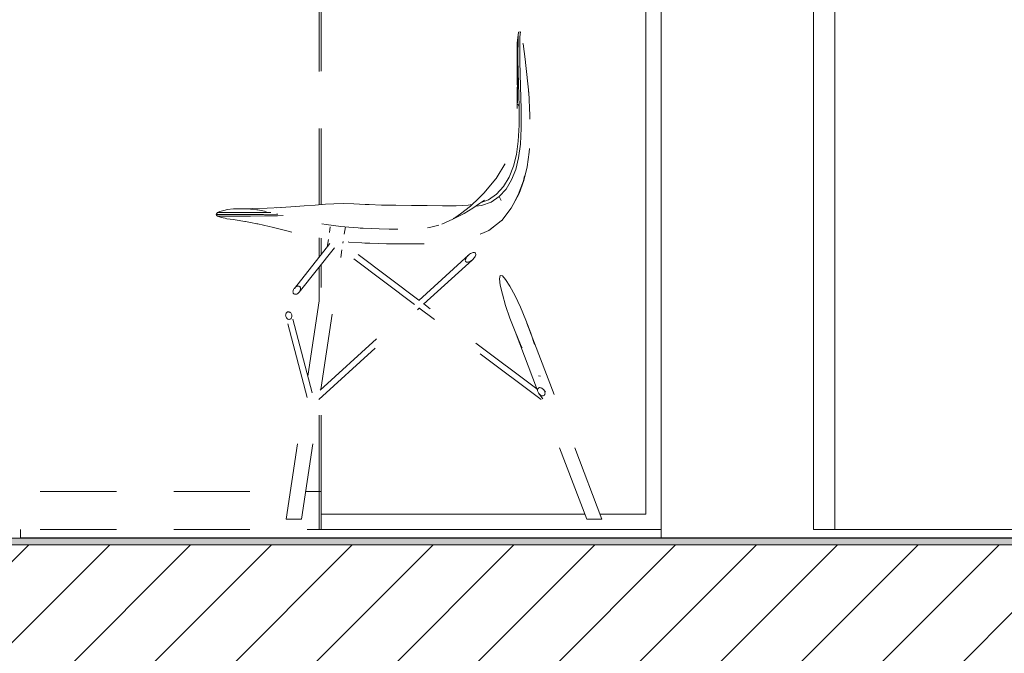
# Model space of a CAD drawing. Header units: millimetres. Extents: x 17009 to 157603, y -19950 to 21829.
# Tile 162 of 208: x 52648 to 53940, y 16668 to 17499. Entities that reach past the tile are written whole.
import ezdxf

# ---------------------------------------------------------------- set-up
doc = ezdxf.new("R2010")
doc.units = ezdxf.units.MM
doc.header["$MEASUREMENT"] = 0
doc.linetypes.add('! STR Pointille', pattern=[175, 100, -75])
for name, color, linetype in [('01-STR_Dalles.ARCHI', 7, 'Continuous'), ('01-STR_Poutres_Poteaux.ARCHI', 7, 'Continuous'), ('02-CCO_Montants cloisons démontables.ARCHI', 7, 'Continuous'), ('04-SOE_Cloisons .ARCHI', 7, 'Continuous'), ('04-SOE_Revetement de sol.ARCHI', 7, 'Continuous'), ('05-INF _ COTATIONS.ARCHI', 7, 'Continuous'), ('06-REP _ EQUIP MOBI _ hors marché.ARCHI', 7, 'Continuous'), ('Portes Archicad', 7, 'Continuous')]:
    doc.layers.add(name, color=color, linetype=linetype)
doc.styles.add('STYLE_GENERE_1', font='arial.ttf')
doc.dimstyles.new('STYLE_GENERE__1', dxfattribs={"dimtxt": 150, "dimasz": 114, "dimexe": 0.18, "dimexo": 400, "dimgap": 0, "dimtad": 1, "dimlfac": 0.001, "dimzin": 0, "dimdsep": 46, "dimtxsty": 'STYLE_GENERE_1', "dimblk": 'ARROWHEAD_2', "dimblk1": 'ARROWHEAD_2', "dimblk2": 'ARROWHEAD_2', "dimcen": 0.09, "dimclrd": 8, "dimclre": 8, "dimclrt": 8, "dimazin": 0, "dimtfac": 1, "dimtdec": 4, "dimtmove": 0, "dimatfit": 3, "dimfxl": 0, "dimtolj": 1, "dimtzin": 0, "dimarcsym": 0})
doc.dimstyles.new('STYLE_GENERE__2', dxfattribs={"dimtxt": 150, "dimasz": 114, "dimexe": 0.18, "dimexo": 400, "dimgap": 0, "dimtad": 1, "dimlfac": 0.001, "dimzin": 0, "dimdsep": 46, "dimtxsty": 'STYLE_GENERE_1', "dimblk": 'ARROWHEAD_2', "dimblk1": 'ARROWHEAD_2', "dimblk2": 'ARROWHEAD_2', "dimcen": 0.09, "dimclrd": 8, "dimclre": 8, "dimclrt": 8, "dimazin": 0, "dimtfac": 1, "dimtdec": 4, "dimtmove": 2, "dimatfit": 3, "dimfxl": 0, "dimtolj": 1, "dimtzin": 0, "dimarcsym": 0})

# ---------------------------------------------------------------- blocks, each defined once
blk = doc.blocks.new('Élément de coupe_78_1')
at = {"layer": '01-STR_Dalles.ARCHI', "linetype": 'Continuous', "lineweight": 0, "true_color": 0x000000}
h = blk.add_hatch(dxfattribs=at)
h.set_pattern_fill('Hachure_simple_0001', color=18, style=0, pattern_type=2)
h.set_pattern_definition([(45, (0, 0), (-53.03301, 53.03301), [])])
h.paths.add_polyline_path([(30243.7, 16590), (76016, 16590), (76016, 16810), (30243.7, 16810)])
at = {"layer": '01-STR_Dalles.ARCHI', "color": 7, "linetype": 'Continuous', "lineweight": 5}
blk.add_line((75716, 16810), (47432.8, 16810), dxfattribs=at)
blk = doc.blocks.new('Élément de coupe_309_1')
at = {"layer": '06-REP _ EQUIP MOBI _ hors marché.ARCHI', "color": 252, "linetype": '! STR Pointille', "lineweight": 5}
for p, q in [((52586, 17928.9), (52584.3, 17928.9)), ((52584.3, 17928.9), (52614.2, 17926.2)), ((52615.9, 17926.2), (52586, 17928.9)), ((52614.2, 17926.2), (52588.1, 17627.4)), ((52614.2, 17926.2), (52615.9, 17926.2)), ((52614.7, 17913.1), (52615.9, 17926.2)), ((52584.6, 17913.8), (52561.1, 17644.9)), ((52588, 17913.5), (52564.5, 17644.5)), ((52583, 17913.9), (52588, 17913.5)), ((52610, 17914), (52588.2, 17665)), ((52610, 17914), (52621.8, 17910.6)), ((52614.6, 17913.1), (52623.3, 17910.6)), ((52621.8, 17910.6), (52637.3, 17892.1)), ((52623.3, 17910.6), (52638.7, 17892.1)), ((52638.7, 17892.1), (52639.9, 17879.9)), ((52639.9, 17879.9), (52623.6, 17693.6)), ((52638.6, 17879.9), (52639.9, 17879.9)), ((52020.1, 17723.2), (52019, 17720.9)), ((52022.1, 17724.4), (52020.1, 17723.2)), ((52025, 17724.4), (52022.1, 17724.4)), ((52028.1, 17729.1), (52025, 17724.4)), ((52025, 17724.4), (52025.2, 17724.2)), ((52025.2, 17724.2), (52026.5, 17722.9)), ((52027.3, 17722.9), (52027.1, 17723.1)), ((52030.1, 17718), (52027.3, 17722.9)), ((52033.6, 17730), (52028.1, 17729.1)), ((52033.6, 17730), (52039.3, 17727.2)), ((52038.7, 17727.2), (52033.6, 17730)), ((52042.9, 17723.6), (52038.7, 17727.2)), ((52050.5, 17718.1), (52039.3, 17727.2)), ((52048.9, 17713.1), (52041.4, 17724.3)), ((52041.7, 17724.2), (52048, 17717.7)), ((52017.2, 17711.9), (52016.7, 17705.5)), ((52017.2, 17711.9), (52019, 17720.9)), ((52033.9, 17707), (52030.1, 17718)), ((52057.5, 17691.5), (52048.9, 17713.1)), ((52064.4, 17698.6), (52050.5, 17718.1)), ((52039.1, 17687.4), (52033.9, 17707)), ((52078.2, 17666.1), (52064.4, 17698.6)), ((52014.3, 17661.4), (52015.8, 17693.3)), ((52015.8, 17694.2), (52015.8, 17693.3)), ((52045.4, 17656.8), (52039.1, 17687.4)), ((52066, 17658.6), (52057.5, 17691.5)), ((52623.6, 17693.6), (52620.3, 17681.8)), ((52623.6, 17693.6), (52622.3, 17693.6)), ((52618.9, 17681.8), (52600.4, 17666.3)), ((52620.3, 17681.8), (52606.4, 17670.1)), ((52014.3, 17661.4), (52012.4, 17612.6)), ((52073.6, 17612.6), (52066, 17658.6)), ((52078.2, 17666.1), (52091.2, 17612.6)), ((52600.4, 17666.3), (52588.2, 17665)), ((52592.5, 17653.9), (52611.4, 17660.5)), ((52612, 17667.6), (52605.4, 17670.3)), ((52612.4, 17667.6), (52605.8, 17670.3)), ((52636.1, 17590), (52611.4, 17660.5)), ((52616.4, 17657), (52612, 17667.6)), ((52616.8, 17657), (52612.4, 17667.6)), ((52013.7, 17647), (52012, 17612.6)), ((52053.2, 17612.6), (52045.4, 17656.8)), ((52589.7, 17627.4), (52591.4, 17646.1)), ((52590.1, 17648.1), (52590.8, 17646.4)), ((52590.8, 17646.4), (52595.9, 17644.3)), ((52595.9, 17644.3), (52592.5, 17653.9)), ((52601.4, 17642), (52612, 17646.4)), ((52612, 17646.4), (52616.4, 17657)), ((52614.8, 17652.1), (52616.8, 17657)), ((52636.5, 17590), (52614.8, 17652.1)), ((52556.8, 17637.1), (52556.4, 17633.2)), ((52556.4, 17633.2), (52576.4, 17631.4)), ((52556.8, 17637.1), (52576.7, 17635.4)), ((52561.1, 17644.9), (52559.5, 17644.9)), ((52559.5, 17644.9), (52564.5, 17644.5)), ((52564.5, 17644.6), (52561.1, 17644.9)), ((52576.7, 17635.4), (52576.4, 17631.4)), ((52595.9, 17644.3), (52601.4, 17642)), ((52614.9, 17590), (52595.9, 17644.3)), ((52558.2, 17630), (52588.1, 17627.4)), ((52588.1, 17627.4), (52589.7, 17627.4)), ((52012, 17612.6), (52010, 17573.6)), ((52063.4, 17547.9), (52053.2, 17612.6)), ((52079.5, 17573.1), (52073.6, 17612.6)), ((52099.6, 17557.8), (52091.2, 17612.6)), ((52386.3, 17601.5), (52292.1, 17594.6)), ((52292.1, 17594.6), (52293.4, 17588.7)), ((52386.3, 17601.5), (52388.1, 17601.5)), ((52386.3, 17601.5), (52387.1, 17595.6)), ((52389.1, 17595.7), (52387.1, 17595.6)), ((52388.9, 17595.7), (52388.1, 17601.5)), ((52388.5, 17598.5), (52388.7, 17598.6)), ((52398.4, 17599.4), (52388.7, 17598.7)), ((52388.7, 17598.7), (52389.1, 17595.7)), ((52398.4, 17599.4), (52398.9, 17599.4)), ((52398.4, 17599.4), (52398.7, 17596.4)), ((52400.7, 17596.6), (52398.7, 17596.4)), ((52398.9, 17599.4), (52400.4, 17599.5)), ((52399.2, 17596.5), (52398.9, 17599.4)), ((52415.5, 17603.7), (52400.1, 17602.5)), ((52400.1, 17602.5), (52400.7, 17596.6)), ((52415.5, 17603.7), (52416, 17603.7)), ((52415.5, 17603.7), (52416.1, 17597.7)), ((52416.6, 17597.7), (52416, 17603.7)), ((52416.1, 17603.7), (52416.5, 17603.7)), ((52416.4, 17600.7), (52416.1, 17603.7)), ((52418.1, 17597.9), (52416.1, 17597.7)), ((52416.3, 17600.7), (52417.8, 17600.8)), ((52416.8, 17600.7), (52416.5, 17603.7)), ((52416.6, 17603.7), (52417.1, 17603.7)), ((52416.9, 17600.7), (52416.6, 17603.7)), ((52417.4, 17600.8), (52417.1, 17603.7)), ((52417.1, 17603.7), (52417.3, 17603.7)), ((52417.5, 17600.8), (52417.3, 17603.7)), ((52417.6, 17600.8), (52417.4, 17603.7)), ((52417.8, 17600.8), (52418.1, 17597.9)), ((52451.9, 17603.3), (52453.8, 17603.3)), ((52451.9, 17603.3), (52452.1, 17600.4)), ((52457.1, 17600.7), (52452.1, 17600.4)), ((52454, 17600.5), (52453.8, 17603.3)), ((52457.1, 17600.7), (52459, 17600.7)), ((52457.1, 17600.7), (52457.7, 17592.5)), ((52459.6, 17592.5), (52459, 17600.7)), ((52286.4, 17588.2), (52285.2, 17588.1)), ((52285.2, 17588.1), (52287, 17580)), ((52290.7, 17591.5), (52285.8, 17591.1)), ((52285.8, 17591.1), (52286.4, 17588.2)), ((52428.4, 17590.3), (52288.2, 17580)), ((52428.4, 17590.2), (52290.1, 17580)), ((52290.7, 17591.5), (52292.6, 17591.5)), ((52290.7, 17591.5), (52291.4, 17588.5)), ((52293.4, 17588.7), (52291.4, 17588.5)), ((52292.6, 17591.5), (52292.8, 17591.5)), ((52293.2, 17588.7), (52292.6, 17591.5)), ((52428.4, 17590.3), (52429.2, 17580)), ((52457.7, 17592.5), (52447.7, 17591.7)), ((52447.7, 17591.7), (52449.3, 17591.7)), ((52447.7, 17591.7), (52448.6, 17580)), ((52449.7, 17591.7), (52449.3, 17591.7)), ((52450.1, 17580), (52449.3, 17591.7)), ((52453.5, 17592), (52449.7, 17591.7)), ((52456.7, 17592.3), (52453.5, 17592)), ((52458.8, 17592.4), (52456.7, 17592.3)), ((52457.7, 17592.5), (52459.6, 17592.5)), ((52459.6, 17592.5), (52458.8, 17592.4)), ((52508.2, 17590), (52508.2, 17580)), ((52638.2, 17590), (52508.2, 17590)), ((52638.2, 17590), (52639.2, 17590)), ((52638.2, 17590), (52638.2, 17580)), ((52639.2, 17580), (52639.2, 17590)), ((52010, 17573.6), (52008.9, 17533.8)), ((52085.5, 17532.6), (52079.5, 17573.1)), ((52238.2, 17580), (52238.2, 17555)), ((52287, 17580), (52238.2, 17580)), ((52429.2, 17580), (52288.2, 17580)), ((52448.6, 17580), (52448, 17580)), ((52508.2, 17580), (52448, 17580)), ((52448.6, 17580), (52450.1, 17580)), ((52450.1, 17580), (52449.6, 17580)), ((53038.2, 17580), (52638.2, 17580)), ((53038.2, 17580), (53043.7, 17580)), ((53038.2, 17580), (53038.2, 17555)), ((53043.7, 17555), (53043.7, 17580)), ((52106.1, 17510.3), (52099.6, 17557.8)), ((53038.2, 17555), (52238.2, 17555)), ((52276.2, 17550), (52276.2, 17555)), ((53038.2, 17555), (53041.1, 17555)), ((53041.1, 17555), (53043.7, 17555)), ((53041.1, 17255.8), (53041.1, 17555)), ((53043.7, 17256), (53043.7, 17555)), ((52070.4, 17495.9), (52063.4, 17547.9)), ((52256.2, 17550), (52276.2, 17550)), ((52256.2, 17386.2), (52256.2, 17550)), ((52276.2, 17386.2), (52276.2, 17550)), ((52008.9, 17533.8), (52008.4, 17492.9)), ((52091, 17491.1), (52085.5, 17532.6)), ((52232.4, 17517.5), (52232.4, 17521.1)), ((52256.2, 17521.1), (52232.4, 17521.1)), ((52232.4, 17509.1), (52232.4, 17517.5)), ((52110.7, 17468.2), (52106.1, 17510.3)), ((52232.4, 17500.6), (52232.4, 17509.1)), ((52008.4, 17492.9), (52008.5, 17450.5)), ((52074.8, 17453.3), (52070.4, 17495.9)), ((52095.3, 17448.3), (52091, 17491.1)), ((52232.4, 17497.1), (52232.4, 17500.6)), ((52256.2, 17497.1), (52232.4, 17497.1)), ((52113.6, 17429.3), (52110.7, 17468.2)), ((52076.9, 17416.9), (52074.8, 17453.3)), ((52008.5, 17450.5), (52009.2, 17406.2)), ((52097.9, 17404.2), (52095.3, 17448.3)), ((52114.8, 17391.5), (52113.6, 17429.3)), ((52077.4, 17383.3), (52076.9, 17416.9)), ((52009.2, 17406.2), (52010.3, 17359.8)), ((52098.1, 17358.4), (52097.9, 17404.2)), ((52114.3, 17352.7), (52114.8, 17391.5)), ((52076.6, 17349), (52077.4, 17383.3)), ((52256.2, 17386.2), (52276.2, 17386.2)), ((52256.2, 17381.2), (52276.2, 17381.2)), ((52256.2, 17244.8), (52256.2, 17381.2)), ((52276.2, 17381.2), (52276.2, 17386.2)), ((52276.2, 17246.6), (52276.2, 17381.2)), ((52010.3, 17359.8), (52012, 17310.9)), ((52075, 17310.9), (52076.6, 17349)), ((52095.3, 17310.9), (52098.1, 17358.4)), ((52114.3, 17352.7), (52112.1, 17310.9)), ((52232.4, 17348.8), (52232.4, 17352.3)), ((52256.2, 17352.3), (52232.4, 17352.3)), ((52232.4, 17340.3), (52232.4, 17348.8)), ((52232.4, 17331.8), (52232.4, 17340.3)), ((52232.4, 17328.3), (52232.4, 17331.8)), ((52256.2, 17328.3), (52232.4, 17328.3)), ((52012, 17310.9), (52013.2, 17289.3)), ((52073.4, 17290.7), (52075, 17310.9)), ((52094.2, 17298.7), (52095.3, 17310.9)), ((52112.1, 17310.9), (52107.7, 17291.2)), ((52093, 17285.7), (52094.2, 17298.7)), ((52013.2, 17289.3), (52015, 17274.1)), ((52072, 17276.2), (52073.4, 17290.7)), ((52091.3, 17273.2), (52093, 17285.7)), ((52101.3, 17274.2), (52107.7, 17291.2)), ((52015, 17274.1), (52018.5, 17264.3)), ((52033, 17275), (52062.9, 17275)), ((52033, 17258.4), (52033, 17275)), ((52062.9, 17275), (52063.6, 17275)), ((52062.9, 17256.5), (52062.9, 17275)), ((52063.6, 17256.5), (52063.6, 17275)), ((52070.8, 17266.4), (52072, 17276.2)), ((52088.5, 17262.6), (52091.3, 17273.2)), ((52094.3, 17264.1), (52101.3, 17274.2)), ((52018.5, 17264.3), (52024.6, 17258.6)), ((52024.6, 17258.6), (52033, 17256.2)), ((52069.1, 17256.9), (52069.9, 17260.2)), ((52069.9, 17260.2), (52070.8, 17266.4)), ((52087.9, 17258.1), (52084.1, 17255.1)), ((52084.1, 17255.1), (52087.2, 17258.1)), ((52085.3, 17257.2), (52088.5, 17262.6)), ((52087.2, 17258.1), (52088, 17259)), ((52087.9, 17258.1), (52094.3, 17264.1)), ((52033, 17155), (52033, 17257.3)), ((52062.9, 17185), (52062.9, 17255.9)), ((52063.3, 17255), (52068.2, 17255)), ((52063.6, 17185), (52063.6, 17255)), ((52068.1, 17256.4), (52068.1, 17255.5)), ((52068.2, 17255), (52068.1, 17255.5)), ((52068.2, 17255), (52077.5, 17252.1)), ((52068.9, 17256.3), (52069.1, 17256.9)), ((52077.5, 17252.1), (52080.1, 17253.3)), ((52084.1, 17255.1), (52080.1, 17253.3)), ((52316.3, 17250.2), (52214.8, 17241.1)), ((52392.7, 17250.2), (52316.3, 17250.2)), ((52437.8, 17243.8), (52392.7, 17250.2)), ((52214.8, 17241.1), (52149.9, 17231.7)), ((52479.7, 17224.8), (52437.8, 17243.8)), ((52103.7, 17219.1), (52092.8, 17213.7)), ((52149.9, 17231.7), (52103.7, 17219.1)), ((52489, 17217.3), (52479.7, 17224.8)), ((52092.8, 17213.7), (52082.1, 17205.3)), ((52499.9, 17203.8), (52489, 17217.3)), ((53041.1, 17187.1), (53041.1, 17212.4)), ((53043.7, 17190.3), (53043.7, 17211.9)), ((52075.3, 17194.6), (52073, 17185)), ((52082.1, 17205.3), (52075.3, 17194.6)), ((52275.6, 17192), (52311.8, 17194.4)), ((52311.8, 17194.4), (52349.4, 17194.6)), ((52349.4, 17194.6), (52383.3, 17192.2)), ((52505.3, 17188.8), (52499.9, 17203.8)), ((52062.9, 17185), (52077.7, 17185)), ((52062.9, 17155), (52062.9, 17185)), ((52081.7, 17185), (52162.6, 17185)), ((52162.6, 17185), (52162.6, 17155)), ((52431.8, 17185), (52162.6, 17185)), ((52217.4, 17185), (52245.9, 17188.8)), ((52245.9, 17188.8), (52275.6, 17192)), ((52383.3, 17192.2), (52421, 17187)), ((52421, 17187), (52431, 17185)), ((52431.8, 17185), (52432.9, 17185)), ((52431.8, 17185), (52431.8, 17155)), ((52432.9, 17167.4), (52432.9, 17185)), ((52432.9, 17184.6), (52441.6, 17182.8)), ((52441.6, 17182.8), (52455.1, 17178.9)), ((52502.3, 17174.8), (52505.3, 17188.8)), ((52087.6, 17172.6), (52084.8, 17172.4)), ((52432.7, 17167.4), (52439.7, 17166.7)), ((52455.1, 17178.9), (52463.1, 17175)), ((52463.1, 17175), (52470.7, 17168.8)), ((52470.7, 17168.8), (52477, 17163.8)), ((52493.1, 17163.2), (52502.3, 17174.8)), ((53041.1, 17130.3), (53041.1, 17174.3)), ((53043.7, 17147.4), (53043.7, 17177.5)), ((52033, 17155), (52062.9, 17155)), ((52062.9, 17155), (52162.6, 17155)), ((52431.8, 17155), (52162.6, 17155)), ((52163.4, 17111.4), (52163.6, 17155)), ((52362.8, 17105), (52432.9, 17155)), ((52368.7, 17109.8), (52431.8, 17155)), ((52431.8, 17155), (52432.9, 17155)), ((52432.2, 17167.1), (52439.9, 17166.2)), ((52432.9, 17155), (52432.9, 17167)), ((52439.1, 17166.5), (52438.8, 17166.6)), ((52439.7, 17166.3), (52439.1, 17166.5)), ((52441, 17166.5), (52439.7, 17166.7)), ((52440.3, 17166.2), (52439.7, 17166.3)), ((52462.1, 17159.2), (52439.7, 17166.3)), ((52443.5, 17166), (52441, 17166.5)), ((52442.4, 17165.5), (52467.6, 17157.2)), ((52447.2, 17165.4), (52443.5, 17166)), ((52465.4, 17158.1), (52462.1, 17159.2)), ((52462.8, 17159), (52465.4, 17158.1)), ((52467.9, 17157.1), (52467.6, 17157.2)), ((52467.9, 17157.1), (52482.6, 17155.8)), ((52477, 17163.8), (52480.7, 17161.8)), ((52481.6, 17161.2), (52480.7, 17161.8)), ((52481.2, 17161), (52481.6, 17160.8)), ((52481.7, 17160.9), (52481.6, 17160.9)), ((52483.1, 17160.1), (52481.7, 17160.9)), ((52482.6, 17155.8), (52484, 17157.2)), ((52483.9, 17159.6), (52483.1, 17160.1)), ((52483.2, 17160.1), (52483.9, 17159.6)), ((52483.9, 17159.6), (52493.1, 17163.2)), ((52484, 17157.2), (52483.9, 17159.6)), ((52302.2, 17120), (52302.2, 17119.8)), ((52312.2, 17120), (52302.2, 17120)), ((52302.2, 17119.8), (52302.2, 17114.8)), ((52312.1, 17119.8), (52302.2, 17119.8)), ((52312.1, 17119.8), (52312.2, 17120)), ((52312.1, 17119.8), (52312.1, 17114.8)), ((52312.2, 17115), (52312.2, 17120)), ((52162.6, 17105), (52162.6, 17111.4)), ((52162.6, 17111.4), (52368.7, 17109.8)), ((52162.6, 17105), (52362, 17105)), ((52212.8, 17025), (52212.8, 17105)), ((52312.1, 17114.8), (52302.2, 17114.8)), ((52312.1, 17114.8), (52312.2, 17115)), ((52312.5, 17025), (52312.5, 17105)), ((52362, 17105), (52362.8, 17105)), ((52227.2, 17025), (52212.8, 17025)), ((52222.8, 16977.5), (52222.8, 17025)), ((52262.4, 17025), (52227.2, 17025)), ((52297.7, 17025), (52262.4, 17025)), ((52312.5, 17025), (52297.7, 17025)), ((52302.6, 16977.5), (52302.6, 17025)), ((53043.7, 17013.9), (53043.7, 17015.4)), ((53043.7, 16880), (53043.7, 17003.1)), ((53041.1, 16880), (53041.1, 16998.4)), ((52234.3, 16977.5), (52222.8, 16977.5)), ((52232.8, 16969), (52232.8, 16977.5)), ((52262.4, 16977.5), (52234.3, 16977.5)), ((52290.7, 16977.5), (52262.4, 16977.5)), ((52302.6, 16977.5), (52290.7, 16977.5)), ((52292.6, 16969.5), (52292.6, 16977.5)), ((52249.4, 16970.6), (51983.4, 16923)), ((52235.1, 16970.5), (52217.9, 16959.5)), ((52217.9, 16959.5), (52265.3, 16962.2)), ((52265.3, 16962.2), (52265.3, 16922.2)), ((52287.5, 16970.7), (52498.3, 16923)), ((52292.6, 16969.5), (52383.9, 16948.7)), ((52217.9, 16919.5), (52217.9, 16959.5)), ((52312.7, 16919), (52312.7, 16959)), ((52312.7, 16959), (52383.9, 16948.7)), ((52383.9, 16948.7), (52383.9, 16908.7)), ((51968.5, 16923), (51972.8, 16923)), ((51968.5, 16923), (51968.5, 16883)), ((51972.8, 16923), (51983.4, 16923)), ((52217.9, 16925), (51983.6, 16883)), ((52265.3, 16922.2), (52217.9, 16919.5)), ((52262, 16929.9), (52265.3, 16929.2)), ((52274.9, 16927.1), (52265.3, 16922.2)), ((52274.9, 16927.1), (52312.7, 16919)), ((52292.6, 16910), (52292.6, 16923.3)), ((52498.3, 16923), (52504.4, 16923)), ((52504.4, 16923), (52504.4, 16883)), ((52243.2, 16910), (52192.4, 16883)), ((52232.8, 16910), (52232.8, 16920.4)), ((52241.4, 16910), (52232.8, 16910)), ((52262.5, 16910), (52241.4, 16910)), ((52256.2, 16880), (52256.2, 16910)), ((52283.7, 16910), (52262.5, 16910)), ((52276.2, 16880), (52276.2, 16910)), ((52292.6, 16910), (52283.7, 16910)), ((52383.9, 16908.7), (52312.7, 16919)), ((52315.2, 16918.6), (52480.9, 16883)), ((51965.4, 16855), (51965.9, 16870.6)), ((51965.9, 16870.6), (51967.3, 16877)), ((51970.3, 16880), (51967.3, 16877)), ((51968.5, 16883), (51972.8, 16883)), ((51975.5, 16880), (51970.3, 16880)), ((51972.8, 16883), (51983.4, 16883)), ((51975.5, 16883), (51975.5, 16874.1)), ((51983.4, 16883), (51989.1, 16883)), ((51989.1, 16883), (51991.5, 16883)), ((51991.5, 16883), (51991.5, 16873.5)), ((51994.1, 16880), (51991.5, 16880)), ((51997.1, 16877), (51994.1, 16880)), ((51997.1, 16877), (51998.4, 16870.6)), ((51998.4, 16870.6), (51999, 16855)), ((52160, 16855), (52160.6, 16870.6)), ((52160.6, 16870.6), (52161.9, 16877)), ((52164.9, 16880), (52161.9, 16877)), ((52170.5, 16880), (52164.9, 16880)), ((52170.5, 16883), (52174.5, 16883)), ((52170.5, 16883), (52170.5, 16873.1)), ((52174.5, 16883), (52180.5, 16883)), ((52180.5, 16883), (52185.2, 16883)), ((52185.2, 16883), (52185.7, 16883)), ((52185.7, 16883), (52185.7, 16874.5)), ((52188.7, 16880), (52185.7, 16880)), ((52191.7, 16877), (52188.7, 16880)), ((52191.7, 16877), (52193.1, 16870.6)), ((52193.1, 16870.6), (52193.6, 16855)), ((52256.2, 16880), (52276.2, 16880)), ((52276.2, 16880), (52476.4, 16880)), ((52276.2, 16830), (52276.2, 16880)), ((52471.5, 16855), (52472.1, 16870.6)), ((52472.1, 16870.6), (52473.4, 16877)), ((52476.4, 16880), (52473.4, 16877)), ((52481.8, 16880), (52476.4, 16880)), ((52481.8, 16883), (52483.1, 16883)), ((52481.8, 16883), (52481.8, 16874.6)), ((52483.1, 16883), (52488.3, 16883)), ((52488.3, 16883), (52494.3, 16883)), ((52497.5, 16883), (52497.5, 16873)), ((52500.3, 16880), (52497.5, 16880)), ((52498.3, 16883), (52504.4, 16883)), ((52503.2, 16877), (52500.3, 16880)), ((52500.3, 16880), (53003.4, 16880)), ((52503.2, 16877), (52504.6, 16870.6)), ((52504.6, 16870.6), (52505.1, 16855)), ((53023.3, 16880), (53041.1, 16880)), ((53041.1, 16880), (53043.7, 16880)), ((53041.1, 16830), (53041.1, 16880)), ((53043.7, 16830), (53043.7, 16880)), ((51965.9, 16839.4), (51965.4, 16855)), ((51999, 16855), (51998.4, 16839.4)), ((52160.6, 16839.4), (52160, 16855)), ((52193.6, 16855), (52193.1, 16839.4)), ((52472.1, 16839.4), (52471.5, 16855)), ((52505.1, 16855), (52504.6, 16839.4)), ((51967.3, 16833), (51965.9, 16839.4)), ((51970.3, 16830), (51967.3, 16833)), ((51977.8, 16843), (51983.4, 16843)), ((51983.4, 16843), (51989.1, 16843)), ((51989.1, 16843), (51989.6, 16843)), ((51997.1, 16833), (51994.1, 16830)), ((51998.4, 16839.4), (51997.1, 16833)), ((52161.9, 16833), (52160.6, 16839.4)), ((52164.9, 16830), (52161.9, 16833)), ((52173.1, 16843), (52174.5, 16843)), ((52174.5, 16843), (52180.5, 16843)), ((52180.5, 16843), (52184.2, 16843)), ((52191.7, 16833), (52188.7, 16830)), ((52193.1, 16839.4), (52191.7, 16833)), ((52473.4, 16833), (52472.1, 16839.4)), ((52476.4, 16830), (52473.4, 16833)), ((52484.5, 16843), (52488.3, 16843)), ((52488.3, 16843), (52494.3, 16843)), ((52494.3, 16843), (52495.5, 16843)), ((52503.2, 16833), (52500.3, 16830)), ((52504.6, 16839.4), (52503.2, 16833)), ((51994.1, 16830), (51970.3, 16830)), ((52188.7, 16830), (52164.9, 16830)), ((52276.2, 16830), (52476.4, 16830)), ((52500.3, 16830), (52476.4, 16830)), ((52500.3, 16830), (53041.1, 16830)), ((53041.1, 16830), (53043.7, 16830))]:
    blk.add_line(p, q, dxfattribs=at)
at = {"layer": '06-REP _ EQUIP MOBI _ hors marché.ARCHI', "color": 252, "linetype": '! STR Pointille', "lineweight": 5, "flags": 128}
for points in [[(52584.3, 17928.9), (52583, 17913.9), (52559.5, 17644.9), (52558.2, 17630)], [(52637.3, 17892.1), (52638.6, 17879.9), (52622.3, 17693.6), (52618.9, 17681.8)], [(52088, 17259), (52091.3, 17266.6), (52092, 17268.1), (52092, 17268.3), (52094.4, 17280.6), (52094.6, 17282.1), (52095.8, 17294.9), (52096, 17296.8), (52097, 17309.8), (52097.1, 17310.9), (52099.6, 17353.8), (52099.8, 17357.9), (52099.7, 17399.9), (52099.7, 17403.1), (52097.3, 17444.8), (52097.2, 17446.7), (52093.1, 17488.7), (52093, 17489), (52091.7, 17499.3), (52087.8, 17530.4), (52087.6, 17532), (52082, 17571.4), (52081.5, 17575), (52076, 17612.6), (52067.7, 17661.4), (52067.4, 17663.2), (52058.8, 17694.9), (52058, 17697.5), (52050.6, 17714.1), (52048.3, 17717.8), (52042.9, 17723.6), (52037.9, 17725.8), (52035.2, 17726), (52026.7, 17722.9), (52026.5, 17722.8), (52026.3, 17722.8), (52021.3, 17721.6)], [(52021.3, 17721.6), (52020.5, 17720.8), (52018.4, 17716.9), (52017.5, 17712.6), (52016.7, 17705.5), (52015.8, 17694.2), (52015.4, 17683.1), (52014.4, 17662.3), (52014.1, 17642.3), (52013, 17612.6), (52013.1, 17594.6), (52012.3, 17570.8), (52012.4, 17556.2), (52011.7, 17530), (52011.7, 17518.9), (52011.3, 17489.4), (52011.3, 17481.4), (52011.1, 17447.9), (52011.1, 17442.6), (52011.4, 17404.7), (52011.5, 17401.7), (52012.2, 17359.2), (52012.3, 17357.9), (52013.6, 17310.9), (52013.9, 17306.3), (52015.1, 17287.4), (52015.2, 17286.6), (52017.9, 17271.7), (52018, 17271.4), (52020.2, 17267.7), (52023.5, 17262.7), (52024.1, 17262.2), (52032.8, 17258.5), (52036.8, 17257.7), (52047.2, 17256.8), (52059.3, 17256.5), (52068.1, 17256.4), (52073, 17255.4), (52080.8, 17254.5)], [(52451.9, 17603.3), (52446.9, 17603), (52417.8, 17600.8)], [(52080.8, 17254.5), (52086.3, 17257.8), (52088, 17259)], [(52081.5, 17184), (52082.2, 17187), (52084.4, 17195.2), (52086.2, 17198.4), (52090.9, 17205.8), (52094, 17208.5), (52100.8, 17214), (52104.3, 17215.9), (52110.6, 17219.1), (52143.7, 17227.9), (52148.9, 17229.2), (52155.1, 17230.3), (52214.6, 17239.6), (52223.7, 17240.6), (52316, 17249.4), (52323.9, 17249.4), (52392, 17249.4), (52398.8, 17248.2), (52437.8, 17242.4), (52449.2, 17237.6), (52476.1, 17225.7), (52482, 17221.4), (52485.2, 17219.1), (52487.6, 17216.4), (52496, 17206.4), (52497.2, 17203.4), (52501.5, 17191.7)], [(52083.8, 17175.5), (52081.9, 17181.8), (52081.5, 17184)], [(52501.5, 17191.7), (52501.1, 17188.8), (52498.8, 17177.3), (52495.3, 17172), (52490.1, 17164.9)], [(52087.6, 17172.6), (52085.1, 17174), (52083.8, 17175.5)], [(52087.7, 17170.3), (52087.6, 17171.8), (52087.6, 17172.6)], [(52089.2, 17168.3), (52088.2, 17169.6), (52087.7, 17170.3)], [(52480.3, 17157.2), (52466.1, 17158.1), (52465.3, 17158.2), (52462.8, 17159), (52438.8, 17166.6), (52420.2, 17168.6), (52414.8, 17169.1), (52408.5, 17169.8), (52402, 17169.8), (52377.8, 17169.5), (52331, 17167.9), (52317.6, 17167.5), (52239.5, 17166), (52212.7, 17165.4), (52176.3, 17165), (52143.5, 17164.7), (52119.4, 17164.7), (52113.6, 17164.7), (52109.7, 17164.7), (52100.4, 17164.7), (52093.3, 17167.2), (52089.2, 17168.3)], [(52481.6, 17158.6), (52481.5, 17158.5), (52480.3, 17157.2)], [(52490.1, 17164.9), (52487.1, 17163.8), (52481.2, 17161)], [(52481.6, 17160.9), (52481.6, 17160.8), (52481.6, 17158.6)]]:
    blk.add_lwpolyline(points, dxfattribs=at)
blk = doc.blocks.new('Élément de coupe_379_1')
at = {"layer": '01-STR_Poutres_Poteaux.ARCHI', "color": 7, "linetype": 'Continuous', "lineweight": 5}
blk.add_line((52649.5, 16818.6), (52649.5, 16830), dxfattribs=at)
blk = doc.blocks.new('Élément de coupe_435_1')
at = {"layer": '06-REP _ EQUIP MOBI _ hors marché.ARCHI', "color": 252, "linetype": '! STR Pointille', "lineweight": 5}
for p, q in [((53301.9, 17446.5), (53302.3, 17478.3)), ((53302.3, 17478.3), (53302.6, 17482.1)), ((53305.1, 17482.8), (53304.6, 17475.9)), ((53301.1, 17468), (53300.7, 17448.8)), ((53304.6, 17475.9), (53304.4, 17443.9)), ((53300.7, 17448.8), (53301.1, 17417.1)), ((53301.9, 17446.5), (53302.6, 17414.5)), ((53304.4, 17443.9), (53305.2, 17411.5)), ((53301.1, 17413.2), (53301.1, 17417.1)), ((53301.2, 17418.4), (53301.4, 17389.4)), ((53303.4, 17384.8), (53302.6, 17414.5)), ((53305.2, 17411.5), (53306.1, 17381.4)), ((53301.7, 17387.7), (53303.4, 17384.8)), ((53303.4, 17360.1), (53303.4, 17384.8)), ((53306.1, 17381.4), (53306.2, 17356.3)), ((53302.3, 17339.3), (53303.4, 17360.1)), ((53306.2, 17356.3), (53305.2, 17335.3)), ((53299.9, 17321.7), (53302.3, 17339.3)), ((53305.2, 17335.3), (53302.8, 17317.6)), ((53314.1, 17305.4), (53316.8, 17324.6)), ((53316.8, 17324.6), (53317.1, 17329.6)), ((53296, 17306.3), (53299.9, 17321.7)), ((53302.8, 17317.6), (53299, 17302.3)), ((53290.4, 17292.2), (53296, 17306.3)), ((53299, 17302.3), (53293.5, 17288.4)), ((53309.8, 17287.8), (53314.1, 17305.4)), ((53282.9, 17279.9), (53290.4, 17292.2)), ((53293.5, 17288.4), (53286.3, 17276.4)), ((53309.8, 17287.8), (53303.4, 17270.7)), ((53273.8, 17269.7), (53282.9, 17279.9)), ((53277.4, 17266.6), (53286.3, 17276.4)), ((53251.5, 17257.6), (53258.1, 17261.8)), ((53252.4, 17258.2), (53263.1, 17262.1)), ((53254.2, 17255), (53266.7, 17259.4)), ((53263.1, 17262.1), (53273.8, 17269.7)), ((53266.7, 17259.4), (53277.4, 17266.6)), ((53277.4, 17266.6), (53280.1, 17261.6)), ((53303.4, 17270.7), (53295.5, 17256)), ((52914.3, 17245.5), (52907.8, 17245.5)), ((52914.3, 17245.5), (52932.4, 17245.5)), ((52932.4, 17245.5), (52951.2, 17245.5)), ((52934.1, 17250.6), (52944.7, 17250.6)), ((52953.1, 17250.8), (52936.3, 17250.6)), ((52945.5, 17250.6), (52944.5, 17250.6)), ((52951.2, 17245.5), (52969.5, 17245.6)), ((52972.8, 17251.3), (52953.1, 17250.8)), ((52969.5, 17245.6), (52977.8, 17245.7)), ((52972.8, 17251.3), (52991, 17252.1)), ((52984.9, 17251.7), (53004, 17253)), ((53021.3, 17254.5), (53004, 17253)), ((53021.3, 17254.5), (53036.1, 17255.4)), ((53049.3, 17256.5), (53036.1, 17255.4)), ((53049.3, 17256.5), (53060.2, 17257.1)), ((53073.1, 17257.5), (53060.2, 17257.1)), ((53086.5, 17257.1), (53073.1, 17257.5)), ((53101.3, 17256.3), (53086.5, 17257.1)), ((53101.3, 17256.3), (53106.6, 17256.1)), ((53106.6, 17256.1), (53122.8, 17255.5)), ((53122.8, 17255.5), (53141.8, 17255.1)), ((53141.8, 17255.1), (53162.2, 17254.9)), ((53162.2, 17254.9), (53183, 17254.7)), ((53183, 17254.7), (53202.9, 17254.6)), ((53202.9, 17254.6), (53220.8, 17254.6)), ((53220.8, 17254.6), (53236.7, 17255.3)), ((53231.3, 17244.2), (53242.7, 17251.2)), ((53241.9, 17256.2), (53236.7, 17255.3)), ((53242.7, 17251.2), (53251.5, 17257.6)), ((53246.2, 17253.8), (53254.2, 17255)), ((52912.9, 17243.2), (52906.2, 17243.2)), ((52914.2, 17241), (52907.7, 17241)), ((52931, 17243.2), (52912.9, 17243.2)), ((52932.4, 17241.1), (52914.2, 17241)), ((52949.8, 17243.2), (52931, 17243.2)), ((52951.2, 17241.1), (52932.4, 17241.1)), ((52968, 17243.2), (52949.8, 17243.2)), ((52969.5, 17241.2), (52951.2, 17241.1)), ((52985.2, 17243.5), (52968, 17243.2)), ((52986.5, 17241.5), (52969.5, 17241.2)), ((52987.1, 17243.5), (52985.2, 17243.5)), ((52993.9, 17241.9), (52986.5, 17241.5)), ((53201.9, 17230.2), (53216.6, 17236.8)), ((53216.6, 17236.8), (53231.3, 17244.2)), ((53279.8, 17234.6), (53265.5, 17223.4)), ((53054.5, 17219.4), (53055.7, 17227)), ((53074.1, 17217.3), (53075.5, 17226.8)), ((53185.8, 17226), (53183.3, 17225.5)), ((53185.8, 17226), (53198.3, 17229.2)), ((53265.5, 17223.4), (53263.7, 17222.2)), ((53051.7, 17200.4), (53053.2, 17210.4)), ((53072.3, 17205.6), (53072.7, 17207.7)), ((53008.6, 17146.2), (53055.3, 17204.9)), ((53014.9, 17141.3), (53061.1, 17199.3)), ((53043.4, 17013.7), (53071, 17196.6)), ((53166.4, 17125), (53069.3, 17197.9)), ((53172.1, 17130.7), (53072.2, 17205.7)), ((53026.2, 17031), (53049.3, 17184.5)), ((53171.7, 17130.4), (53237.4, 17190.1)), ((53178.2, 17125.5), (53242.1, 17183.6)), ((53278.7, 17163.1), (53281.5, 17162.8)), ((53040.7, 17000.4), (53172.5, 17120.4)), ((53042.6, 17012.9), (53166, 17125.2)), ((53332.2, 17000.4), (53172, 17120.7)), ((53326.8, 17014.4), (53178.6, 17125.8)), ((53025.2, 17003.1), (52997.4, 17109.3)), ((53032, 17009), (53005.1, 17111.6)), ((53412.1, 16843.6), (53312.2, 17104.6)), ((53327.7, 17012.3), (53298.1, 17089.7)), ((53328.8, 17031.5), (53331.5, 17031.2)), ((53338, 17010.2), (53335.7, 17013.1)), ((52998, 16843.6), (53023.2, 17011)), ((53017.8, 16843.6), (53041.6, 17001.2)), ((53392.2, 16843.6), (53329, 17008.8)), ((53334.7, 17001.5), (53329.4, 17008.2)), ((52998, 16843.6), (52998.6, 16843.6)), ((52998.6, 16843.6), (52999.9, 16843.6)), ((52999.9, 16843.6), (53001.7, 16843.6)), ((53001.7, 16843.6), (53003.9, 16843.6)), ((53003.9, 16843.6), (53006.4, 16843.6)), ((53006.4, 16843.6), (53009, 16843.6)), ((53009, 16843.6), (53011.6, 16843.6)), ((53011.6, 16843.6), (53013.8, 16843.6)), ((53013.8, 16843.6), (53015.7, 16843.6)), ((53015.7, 16843.6), (53017.1, 16843.6)), ((53017.1, 16843.6), (53017.8, 16843.6)), ((53392.9, 16843.6), (53392.2, 16843.6)), ((53394.1, 16843.6), (53392.9, 16843.6)), ((53395.9, 16843.6), (53394.1, 16843.6)), ((53398.2, 16843.6), (53395.9, 16843.6)), ((53400.7, 16843.6), (53398.2, 16843.6)), ((53403.3, 16843.6), (53400.7, 16843.6)), ((53405.8, 16843.6), (53403.3, 16843.6)), ((53408.1, 16843.6), (53405.8, 16843.6)), ((53410, 16843.6), (53408.1, 16843.6)), ((53411.3, 16843.6), (53410, 16843.6)), ((53412.1, 16843.6), (53411.3, 16843.6))]:
    blk.add_line(p, q, dxfattribs=at)
at = {"layer": '06-REP _ EQUIP MOBI _ hors marché.ARCHI', "color": 252, "linetype": '! STR Pointille', "lineweight": 5, "flags": 128}
for points in [[(52907.7, 17241), (52910.6, 17239.8), (52912.4, 17239.1), (52917.8, 17238.1), (52920.2, 17237.6), (52928.7, 17236.3), (52930.9, 17236), (52943.5, 17234), (52944.4, 17233.9), (52951.2, 17232.6), (52959.5, 17231), (52960.7, 17230.8), (52975.7, 17227.3), (52979.6, 17226.4), (52993.4, 17222.9), (53000.6, 17221.2), (53012.3, 17218.4), (53023.5, 17215.9), (53032.2, 17214.1), (53047.9, 17211.1), (53053.1, 17210.4), (53073.8, 17207.6), (53079.9, 17207), (53097.1, 17205.8), (53101, 17205.5), (53107.5, 17205.3), (53129.4, 17204.6), (53145.8, 17204.5), (53158.8, 17204.4), (53186.5, 17204.8), (53188.8, 17204.8), (53194.6, 17205.3), (53217.1, 17207.7), (53225.6, 17209.6), (53242.4, 17213.3), (53257.6, 17219.6), (53263.7, 17222.2), (53279.8, 17234.6), (53280.5, 17235.1), (53280.7, 17235.4), (53292.9, 17251.3), (53295.5, 17256), (53302.2, 17268.9), (53305.7, 17278.1), (53309, 17287.2), (53312.4, 17300.2), (53313.7, 17305.2), (53316.5, 17323.4), (53316.7, 17324.6), (53317.1, 17329.6), (53317.8, 17346.7), (53317.6, 17355.2), (53317.4, 17372.8), (53316, 17403.3), (53315.9, 17404.1), (53315.7, 17406.7), (53312.4, 17438.6), (53311.6, 17446.9), (53308.6, 17467), (53307.9, 17471.9), (53307.7, 17472.4), (53307.3, 17474.1), (53305.6, 17481), (53305.1, 17482.8)], [(53302.6, 17482.1), (53302, 17478.8), (53301.1, 17468), (53301, 17449.6), (53301.2, 17435.7), (53301.2, 17418.9), (53301, 17402), (53301, 17390.1), (53300.5, 17376.1), (53299.9, 17366.1), (53299.4, 17363.2), (53297.2, 17345.4), (53295.1, 17337.7), (53292.5, 17327), (53287.1, 17314.4), (53284.9, 17309.1), (53274.7, 17292.4), (53273.2, 17290.2), (53272.6, 17289.5), (53257.6, 17271.3), (53251, 17264.9), (53239.5, 17253.9), (53226.5, 17244.1), (53220.5, 17239.6), (53216.8, 17237.8), (53201.9, 17230.2), (53201.3, 17230.1), (53198.3, 17229.2), (53183.3, 17225.5), (53169, 17224.2), (53164, 17223.8), (53156.5, 17223.8), (53143.2, 17223.7), (53132.9, 17223.9), (53119.8, 17224.1), (53098.9, 17225.1), (53095, 17225.2), (53092.4, 17225.4), (53080, 17226.4), (53069.6, 17227.4), (53050.3, 17230.1), (53044.7, 17230.9), (53030, 17233.8), (53021.2, 17235.6), (53010.7, 17238.1), (52999.2, 17240.8), (52992.3, 17242.3), (52978.9, 17245.5), (52975.2, 17246.2), (52960.5, 17249), (52959.4, 17249.1), (52951.2, 17249.9), (52944.5, 17250.6), (52943.6, 17250.6), (52931.1, 17250.6), (52928.9, 17250.4), (52920.3, 17249.5), (52917.9, 17248.9), (52912.5, 17247.6), (52910.7, 17246.8), (52907.8, 17245.5)], [(53305.1, 17482.8), (53302.9, 17482.2), (53302.6, 17482.1)], [(52907.8, 17245.5), (52907.1, 17244.5), (52906.2, 17243.2)], [(52906.2, 17243.2), (52907.1, 17241.9), (52907.7, 17241)], [(53278.7, 17163.1), (53277.8, 17158.9), (53278.7, 17150.6), (53281.5, 17138.5), (53285.8, 17123.7), (53291.5, 17107), (53298.1, 17089.7), (53305.1, 17072.8), (53312.2, 17057.7), (53318.8, 17045.2), (53324.4, 17036.3), (53328.8, 17031.5)], [(53281.5, 17162.8), (53285.8, 17158), (53291.5, 17149.1), (53298.1, 17136.6), (53305.1, 17121.5), (53312.2, 17104.6), (53318.8, 17087.3), (53324.4, 17070.6), (53328.8, 17055.8), (53331.5, 17043.7), (53332.4, 17035.3), (53331.5, 17031.2)]]:
    blk.add_lwpolyline(points, dxfattribs=at)
for points in [[(53232.9, 17182.8), (53233, 17182), (53233.3, 17181.3), (53233.8, 17180.9), (53234.5, 17180.6), (53235.4, 17180.5), (53236.4, 17180.6), (53237.4, 17180.8), (53238.6, 17181.3), (53239.8, 17181.9), (53241, 17182.7), (53242.1, 17183.6), (53243.2, 17184.7), (53244.1, 17185.7), (53245, 17186.8), (53245.7, 17188), (53246.2, 17189), (53246.5, 17190.1), (53246.6, 17191), (53246.4, 17191.8), (53246.1, 17192.4), (53245.6, 17192.9), (53244.9, 17193.2), (53244.1, 17193.3), (53243.1, 17193.2), (53242, 17192.9), (53240.9, 17192.5), (53239.7, 17191.8), (53238.5, 17191), (53237.4, 17190.1), (53236.3, 17189.1), (53235.3, 17188), (53234.5, 17186.9), (53233.8, 17185.8), (53233.3, 17184.7), (53233, 17183.7)], [(53006.9, 17140.8), (53007.1, 17140.1), (53007.5, 17139.5), (53008, 17139), (53008.6, 17138.6), (53009.3, 17138.4), (53010.1, 17138.4), (53010.9, 17138.5), (53011.8, 17138.8), (53012.6, 17139.2), (53013.5, 17139.8), (53014.2, 17140.5), (53014.9, 17141.3), (53015.6, 17142.2), (53016, 17143.1), (53016.4, 17144.1), (53016.6, 17145), (53016.7, 17145.9), (53016.7, 17146.7), (53016.4, 17147.5), (53016.1, 17148.1), (53015.6, 17148.6), (53015, 17149), (53014.3, 17149.2), (53013.5, 17149.2), (53012.7, 17149.1), (53011.8, 17148.8), (53011, 17148.3), (53010.1, 17147.7), (53009.3, 17147), (53008.6, 17146.2), (53008, 17145.4), (53007.5, 17144.5), (53007.2, 17143.5), (53006.9, 17142.6), (53006.8, 17141.7)], [(52997.2, 17110.2), (52997.4, 17109.3), (52997.7, 17108.5), (52998.1, 17107.7), (52998.6, 17107), (52999.2, 17106.5), (52999.8, 17106), (53000.5, 17105.7), (53001.2, 17105.5), (53001.9, 17105.5), (53002.6, 17105.6), (53003.2, 17105.9), (53003.8, 17106.3), (53004.3, 17106.8), (53004.7, 17107.4), (53005, 17108.2), (53005.2, 17109), (53005.3, 17109.9), (53005.2, 17110.7), (53005.1, 17111.6), (53004.8, 17112.4), (53004.4, 17113.2), (53003.9, 17113.9), (53003.3, 17114.5), (53002.6, 17114.9), (53001.9, 17115.2), (53001.2, 17115.4), (53000.5, 17115.5), (52999.8, 17115.3), (52999.2, 17115.1), (52998.6, 17114.7), (52998.1, 17114.1), (52997.7, 17113.5), (52997.4, 17112.7), (52997.2, 17111.9), (52997.1, 17111.1)], [(53327.6, 17012.8), (53327.7, 17011.9), (53327.9, 17011), (53328.3, 17010), (53328.8, 17009.1), (53329.4, 17008.2), (53330.1, 17007.4), (53330.9, 17006.7), (53331.7, 17006.1), (53332.6, 17005.7), (53333.4, 17005.4), (53334.3, 17005.3), (53335, 17005.3), (53335.7, 17005.5), (53336.3, 17005.9), (53336.8, 17006.4), (53337.2, 17007), (53337.4, 17007.7), (53337.5, 17008.6), (53337.4, 17009.5), (53337.2, 17010.4), (53336.8, 17011.3), (53336.3, 17012.3), (53335.7, 17013.1), (53335, 17013.9), (53334.2, 17014.6), (53333.4, 17015.2), (53332.5, 17015.7), (53331.7, 17015.9), (53330.8, 17016.1), (53330.1, 17016), (53329.4, 17015.8), (53328.7, 17015.5), (53328.3, 17015), (53327.9, 17014.4), (53327.7, 17013.6)]]:
    blk.add_lwpolyline(points, close=True, dxfattribs=at)
blk = doc.blocks.new('Élément de coupe_562_1')
at = {"layer": '04-SOE_Revetement de sol.ARCHI', "linetype": 'Continuous', "lineweight": 0, "true_color": 0x3f3f3f}
blk.add_hatch(color=250, dxfattribs=at).paths.add_polyline_path([(75716, 16818.6), (47432.8, 16818.6), (47432.8, 16810), (75716, 16810)])
at = {"layer": '04-SOE_Revetement de sol.ARCHI', "color": 7, "linetype": 'Continuous', "lineweight": 5}
blk.add_line((75716, 16818.6), (47432.8, 16818.6), dxfattribs=at)
blk = doc.blocks.new('Élément de coupe_819_1')
at = {"layer": '02-CCO_Montants cloisons démontables.ARCHI', "color": 7, "linetype": 'Continuous', "lineweight": 5}
for p, q in [((53389.8, 16850), (53043.7, 16850)), ((53469.7, 16850), (53409.6, 16850)), ((53489.7, 16830), (53043.7, 16830))]:
    blk.add_line(p, q, dxfattribs=at)
blk = doc.blocks.new('Élément de coupe_950_1')
at = {"layer": '04-SOE_Cloisons .ARCHI', "color": 7, "linetype": 'Continuous', "lineweight": 5}
blk.add_line((52649.5, 16819), (53489.7, 16819), dxfattribs=at)
blk = doc.blocks.new('Élément de coupe_952_1')
at = {"layer": 'Portes Archicad', "color": 7, "linetype": 'Continuous', "lineweight": 5}
for p, q in [((53717.7, 16830), (53717.7, 18902)), ((53689.7, 18890), (53689.7, 16830)), ((53689.7, 16830), (53717.7, 16830)), ((54661.7, 16830), (53717.7, 16830))]:
    blk.add_line(p, q, dxfattribs=at)
blk = doc.blocks.new('Élément de coupe_953_1')
at = {"layer": '04-SOE_Cloisons .ARCHI', "color": 7, "linetype": 'Continuous', "lineweight": 5}
for p, q in [((53489.7, 18919), (53489.7, 16819)), ((53489.7, 16819), (54671.9, 16819))]:
    blk.add_line(p, q, dxfattribs=at)
blk = doc.blocks.new('Élément de coupe_995_1')
at = {"layer": '02-CCO_Montants cloisons démontables.ARCHI', "color": 7, "linetype": 'Continuous', "lineweight": 5}
blk.add_line((53469.7, 16850), (53469.7, 18910), dxfattribs=at)
blk = doc.blocks.new('*D1241')
at = {"layer": '05-INF _ COTATIONS.ARCHI', "color": 8, "linetype": 'Continuous', "lineweight": 5}
for p, q in [((31634.6, 19710), (31634.6, 19783.3)), ((31709.6, 19666.7), (31559.6, 19753.3)), ((32034.6, 19710), (31522.1, 19710)), ((31634.6, 16818.6), (31634.6, 19710)), ((31559.6, 16861.9), (31709.6, 16775.3)), ((32034.6, 16818.6), (31522.1, 16818.6)), ((31634.6, 16745.2), (31634.6, 16818.6))]:
    blk.add_line(p, q, dxfattribs=at)
at = {"layer": '05-INF _ COTATIONS.ARCHI', "color": 8, "lineweight": 5, "insert": (31604.6, 18064.1), "char_height": 150, "attachment_point": 7, "rotation": 90, "style": 'STYLE_GENERE_1'}
blk.add_mtext('\\A1;{\\pql;\\fArial|b0|i0|c0|p0;\\W1.000000;2,89}', dxfattribs=at)
blk = doc.blocks.new('ARROWHEAD_2')
at = {"color": 0, "linetype": 'Continuous', "lineweight": 0}
for p, q in [((-0.378, -0.655), (0.378, 0.655)), ((0, 0), (-1, 0))]:
    blk.add_line(p, q, dxfattribs=at)
blk = doc.blocks.new('*D1242')
at = {"layer": '05-INF _ COTATIONS.ARCHI', "color": 8, "linetype": 'Continuous', "lineweight": 5}
for p, q in [((33119.8, 19430), (33119.8, 19503.3)), ((33194.8, 19386.7), (33044.8, 19473.3)), ((33519.8, 19430), (33007.3, 19430)), ((33119.8, 16818.6), (33119.8, 19430)), ((33044.8, 16861.9), (33194.8, 16775.3)), ((33232.3, 16818.6), (32719.8, 16818.6)), ((33119.8, 16745.2), (33119.8, 16818.6))]:
    blk.add_line(p, q, dxfattribs=at)
at = {"layer": '05-INF _ COTATIONS.ARCHI', "color": 8, "lineweight": 5, "insert": (33089.8, 17924.1), "char_height": 150, "attachment_point": 7, "rotation": 90, "style": 'STYLE_GENERE_1'}
blk.add_mtext('\\A1;{\\pql;\\fArial|b0|i0|c0|p0;\\W1.000000;2,61}', dxfattribs=at)
blk = doc.blocks.new('*D1248')
at = {"layer": '05-INF _ COTATIONS.ARCHI', "color": 8, "linetype": 'Continuous', "lineweight": 5}
for p, q in [((74274.4, 19430), (74274.4, 19503.3)), ((74349.4, 19386.7), (74199.4, 19473.3)), ((74674.4, 19430), (74161.9, 19430)), ((74274.4, 16830), (74274.4, 19430)), ((74199.4, 16873.3), (74349.4, 16786.7)), ((74386.9, 16830), (73874.4, 16830)), ((74274.4, 16756.7), (74274.4, 16830))]:
    blk.add_line(p, q, dxfattribs=at)
at = {"layer": '05-INF _ COTATIONS.ARCHI', "color": 8, "lineweight": 5, "insert": (74245.8, 17414.7), "char_height": 150, "attachment_point": 7, "rotation": 90, "style": 'STYLE_GENERE_1'}
blk.add_mtext('\\A1;{\\pql;\\fArial|b0|i0|c0|p0;\\W1.000000;2,60}', dxfattribs=at)
blk = doc.blocks.new('*D1254')
at = {"layer": '05-INF _ COTATIONS.ARCHI', "color": 8, "linetype": 'Continuous', "lineweight": 5}
for p, q in [((75558.9, 19710), (75558.9, 19783.3)), ((75633.9, 19666.7), (75483.9, 19753.3)), ((75671.4, 19710), (75158.9, 19710)), ((75558.9, 16830), (75558.9, 19710)), ((75483.9, 16873.3), (75633.9, 16786.7)), ((75958.9, 16830), (75446.4, 16830)), ((75558.9, 16756.7), (75558.9, 16830))]:
    blk.add_line(p, q, dxfattribs=at)
at = {"layer": '05-INF _ COTATIONS.ARCHI', "color": 8, "lineweight": 5, "insert": (75528.9, 18069.8), "char_height": 150, "attachment_point": 7, "rotation": 90, "style": 'STYLE_GENERE_1'}
blk.add_mtext('\\A1;{\\pql;\\fArial|b0|i0|c0|p0;\\W1.000000;2,88}', dxfattribs=at)

msp = doc.modelspace()

# ---------------------------------------------------------------- block references
at = {"layer": '01-STR_Dalles.ARCHI', "lineweight": 0}
msp.add_blockref('Élément de coupe_78_1', (0, 0), dxfattribs=at)
at = {"layer": '01-STR_Poutres_Poteaux.ARCHI', "lineweight": 0}
msp.add_blockref('Élément de coupe_379_1', (0, 0), dxfattribs=at)
at = {"layer": '02-CCO_Montants cloisons démontables.ARCHI', "lineweight": 0}
for name in ['Élément de coupe_995_1', 'Élément de coupe_819_1']:
    msp.add_blockref(name, (0, 0), dxfattribs=at)
at = {"layer": '04-SOE_Cloisons .ARCHI', "lineweight": 0}
for name in ['Élément de coupe_950_1', 'Élément de coupe_953_1']:
    msp.add_blockref(name, (0, 0), dxfattribs=at)
at = {"layer": '04-SOE_Revetement de sol.ARCHI', "lineweight": 0}
msp.add_blockref('Élément de coupe_562_1', (0, 0), dxfattribs=at)
at = {"layer": '06-REP _ EQUIP MOBI _ hors marché.ARCHI', "lineweight": 0}
for name in ['Élément de coupe_309_1', 'Élément de coupe_435_1']:
    msp.add_blockref(name, (0, 0), dxfattribs=at)
at = {"layer": 'Portes Archicad', "lineweight": 0}
msp.add_blockref('Élément de coupe_952_1', (0, 0), dxfattribs=at)

# ---------------------------------------------------------------- dimensions: what is measured, and where the dimension line sits
at = {"layer": '05-INF _ COTATIONS.ARCHI', "color": 8, "linetype": 'Continuous', "lineweight": 5}
for base, p1, p2, dimstyle, picture, middle in [((31634.589, 19710), (31637.004, 16818.6), (53074.251, 19710), 'STYLE_GENERE__1', '*D1241', (31529.589, 18258.297)), ((75558.857, 19710), (75601.137, 16830), (53074.251, 19710), 'STYLE_GENERE__1', '*D1254', (75453.857, 18263.997)), ((33119.844, 19430), (33113.307, 16818.6), (53548.907, 19430), 'STYLE_GENERE__1', '*D1242', (33014.844, 18118.297)), ((74274.392, 19430), (52616.345, 16830), (74475.657, 19430), 'STYLE_GENERE__2', '*D1248', (74170.821, 17608.857))]:
    dim = msp.add_linear_dim(base=base, p1=p1, p2=p2, angle=90, dimstyle=dimstyle, dxfattribs=at)
    dim.commit()
    dim.dimension.update_dxf_attribs({"geometry": picture, "text_midpoint": middle, "dimtype": 160, "text_rotation": 90})

doc.saveas('drawing.dxf')
